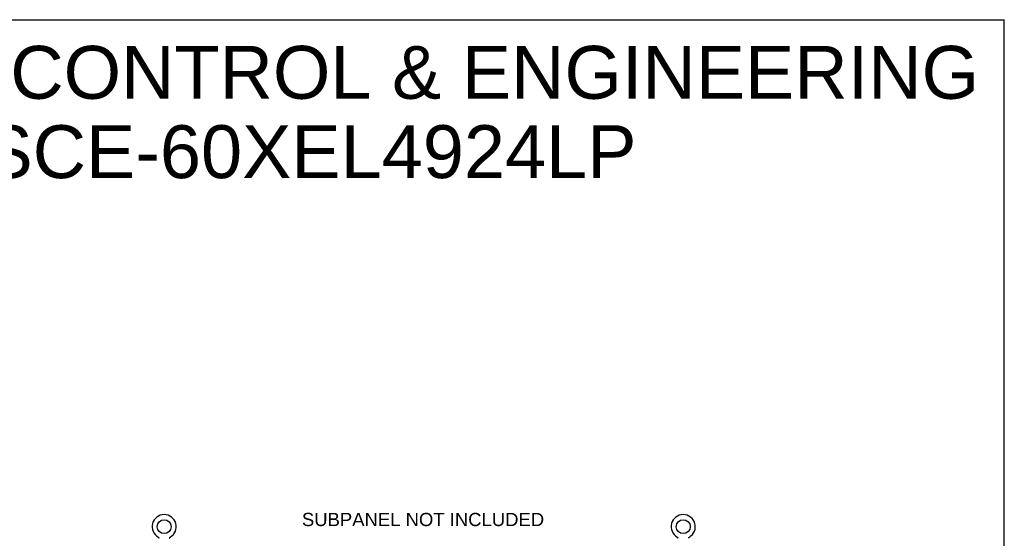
# Model space of a CAD drawing. Header units: inches. Extents: x 0 to 262, y 0 to 169.
# Tile 78 of 78: x 176 to 262, y 124 to 169. Entities that reach past the tile are written whole.
import ezdxf

# ---------------------------------------------------------------- set-up
doc = ezdxf.new("R2010")
doc.units = ezdxf.units.IN
doc.header["$LTSCALE"] = 14.384615
doc.header["$MEASUREMENT"] = 0
doc.linetypes.add('HIDDEN', pattern=[0.2, 0.1, -0.1])
doc.layers.get('0').update_dxf_attribs({"linetype": 'CONTINUOUS'})
doc.layers.add('DEFAULT_2', color=8, linetype='HIDDEN')
doc.layers.add('DIMENSIONS', color=7, linetype='CONTINUOUS')
doc.styles.get("Standard").update_dxf_attribs({"font": 'arial.ttf'})

msp = doc.modelspace()

# ---------------------------------------------------------------- linework, layer by layer
at = {"color": 7, "linetype": 'Continuous'}
for p, q in [((0, 169.231), (261.538, 169.231)), ((261.538, 0), (261.538, 169.231)), ((187.692, 124.076), (187.692, 124.076)), ((187.692, 124.076), (187.695, 124.074)), ((187.695, 124.074), (187.698, 124.072)), ((187.698, 124.072), (187.7, 124.071)), ((187.7, 124.071), (187.703, 124.069)), ((187.703, 124.069), (187.707, 124.066)), ((187.707, 124.066), (187.71, 124.063)), ((187.71, 124.063), (187.713, 124.06)), ((187.713, 124.06), (187.716, 124.057)), ((187.716, 124.058), (187.719, 124.054)), ((187.719, 124.054), (187.722, 124.051)), ((187.722, 124.051), (187.725, 124.048)), ((187.725, 124.048), (187.728, 124.044)), ((187.728, 124.045), (187.73, 124.041)), ((187.73, 124.041), (187.733, 124.037)), ((187.733, 124.037), (187.735, 124.034)), ((187.735, 124.034), (187.737, 124.03)), ((187.737, 124.03), (187.74, 124.026)), ((187.74, 124.026), (187.742, 124.022)), ((187.741, 124.022), (187.743, 124.018)), ((187.743, 124.018), (187.745, 124.014)), ((187.745, 124.014), (187.747, 124.01)), ((187.746, 124.01), (187.748, 124.006)), ((187.748, 124.006), (187.749, 124.002)), ((187.754, 123.976), (187.754, 123.972)), ((187.754, 123.972), (187.754, 123.968)), ((188.707, 123.998), (188.708, 124.002)), ((188.708, 124.002), (188.71, 124.006)), ((188.71, 124.006), (188.711, 124.01)), ((188.711, 124.01), (188.713, 124.014)), ((188.713, 124.014), (188.714, 124.018)), ((188.716, 124.022), (188.718, 124.026)), ((188.718, 124.026), (188.72, 124.03)), ((188.72, 124.03), (188.722, 124.034)), ((188.722, 124.034), (188.725, 124.037)), ((188.725, 124.037), (188.727, 124.041)), ((188.727, 124.041), (188.73, 124.045)), ((188.73, 124.044), (188.732, 124.048)), ((188.732, 124.048), (188.735, 124.051)), ((188.735, 124.051), (188.738, 124.054)), ((188.738, 124.054), (188.741, 124.058)), ((188.741, 124.057), (188.744, 124.06)), ((188.744, 124.06), (188.748, 124.063)), ((188.747, 124.063), (188.751, 124.066)), ((188.751, 124.066), (188.754, 124.069)), ((188.754, 124.069), (188.758, 124.071)), ((188.758, 124.071), (188.759, 124.072)), ((188.758, 124.071), (188.759, 124.072)), ((188.759, 124.072), (188.762, 124.074)), ((188.762, 124.074), (188.765, 124.076)), ((188.765, 124.076), (188.765, 124.076)), ((232.984, 124.076), (232.984, 124.076)), ((232.984, 124.076), (232.987, 124.074)), ((232.987, 124.074), (232.99, 124.072)), ((232.99, 124.072), (232.992, 124.071)), ((232.992, 124.071), (232.995, 124.069)), ((232.995, 124.069), (232.999, 124.066)), ((232.999, 124.066), (233.002, 124.063)), ((233.002, 124.063), (233.005, 124.06)), ((233.005, 124.06), (233.008, 124.057)), ((233.008, 124.058), (233.011, 124.054)), ((233.011, 124.054), (233.014, 124.051)), ((233.014, 124.051), (233.017, 124.048)), ((233.017, 124.048), (233.02, 124.044)), ((233.02, 124.045), (233.022, 124.041)), ((233.022, 124.041), (233.025, 124.037)), ((233.025, 124.037), (233.027, 124.034)), ((233.027, 124.034), (233.029, 124.03)), ((233.029, 124.03), (233.032, 124.026)), ((233.032, 124.026), (233.034, 124.022)), ((233.033, 124.022), (233.035, 124.018)), ((233.035, 124.018), (233.037, 124.014)), ((233.037, 124.014), (233.039, 124.01)), ((233.038, 124.01), (233.04, 124.006)), ((233.04, 124.006), (233.041, 124.002)), ((233.046, 123.976), (233.046, 123.972)), ((233.046, 123.972), (233.046, 123.968)), ((233.999, 123.998), (234, 124.002)), ((234, 124.002), (234.002, 124.006)), ((234.002, 124.006), (234.003, 124.01)), ((234.003, 124.01), (234.005, 124.014)), ((234.005, 124.014), (234.006, 124.018)), ((234.006, 124.018), (234.008, 124.022)), ((234.008, 124.022), (234.01, 124.026)), ((234.01, 124.026), (234.012, 124.03)), ((234.012, 124.03), (234.014, 124.034)), ((234.014, 124.034), (234.017, 124.037)), ((234.017, 124.037), (234.019, 124.041)), ((234.019, 124.041), (234.022, 124.045)), ((234.022, 124.044), (234.024, 124.048)), ((234.024, 124.048), (234.027, 124.051)), ((234.027, 124.051), (234.03, 124.054)), ((234.03, 124.054), (234.033, 124.058)), ((234.033, 124.057), (234.036, 124.06)), ((234.036, 124.06), (234.04, 124.063)), ((234.039, 124.063), (234.043, 124.066)), ((234.043, 124.066), (234.046, 124.069)), ((234.046, 124.069), (234.05, 124.071)), ((234.05, 124.071), (234.051, 124.072)), ((234.05, 124.071), (234.051, 124.072)), ((234.051, 124.072), (234.054, 124.074)), ((234.054, 124.074), (234.057, 124.076)), ((234.057, 124.076), (234.057, 124.076))]:
    msp.add_line(p, q, dxfattribs=at)
for points in [[(187.749, 124.002), (187.75, 123.998), (187.751, 123.994), (187.752, 123.989), (187.753, 123.985), (187.753, 123.981), (187.754, 123.976), (187.754, 123.972)], [(188.704, 123.968), (188.704, 123.972), (188.704, 123.976), (188.704, 123.981), (188.705, 123.985), (188.706, 123.989), (188.706, 123.994), (188.707, 123.998)], [(188.704, 123.972), (188.704, 123.976), (188.704, 123.981), (188.705, 123.985), (188.706, 123.989)], [(188.714, 124.018), (188.716, 124.022), (188.718, 124.026)], [(233.041, 124.002), (233.042, 123.998), (233.043, 123.994), (233.044, 123.989), (233.045, 123.985), (233.045, 123.981), (233.046, 123.976), (233.046, 123.972)], [(233.996, 123.968), (233.996, 123.972), (233.996, 123.976), (233.996, 123.981), (233.997, 123.985), (233.998, 123.989), (233.998, 123.994), (233.999, 123.998)], [(233.996, 123.972), (233.996, 123.976), (233.996, 123.981), (233.997, 123.985), (233.998, 123.989)]]:
    msp.add_lwpolyline(points, dxfattribs=at)
for centre in [(188.229, 124.983), (233.521, 124.983)]:
    msp.add_circle(centre, 0.609, dxfattribs=at)
for centre in [(188.229, 124.983), (233.521, 124.983)]:
    msp.add_arc(centre, 1.054, 300.39933, 239.60067, dxfattribs=at)
at = {"layer": 'DEFAULT_2', "color": 8, "linetype": 'HIDDEN'}
for p, q in [((187.698, 124.072), (187.7, 124.071)), ((232.99, 124.072), (232.992, 124.071))]:
    msp.add_line(p, q, dxfattribs=at)

# ---------------------------------------------------------------- texts
at = {"layer": 'DIMENSIONS', "color": 2, "linetype": 'Continuous', "attachment_point": 2, "line_spacing_factor": 0.9}
for s, insert, char_height, width in [('SAGINAW CONTROL & ENGINEERING\\PSCE-60XEL4924LP', (200.946, 166.943), 4.61538, 116.56849), ('SUBPANEL NOT INCLUDED', (210.815, 126.188), 1.15385, 21.09951)]:
    msp.add_mtext(s, dxfattribs=dict(at, insert=insert, char_height=char_height, width=width))

doc.saveas('drawing.dxf')
